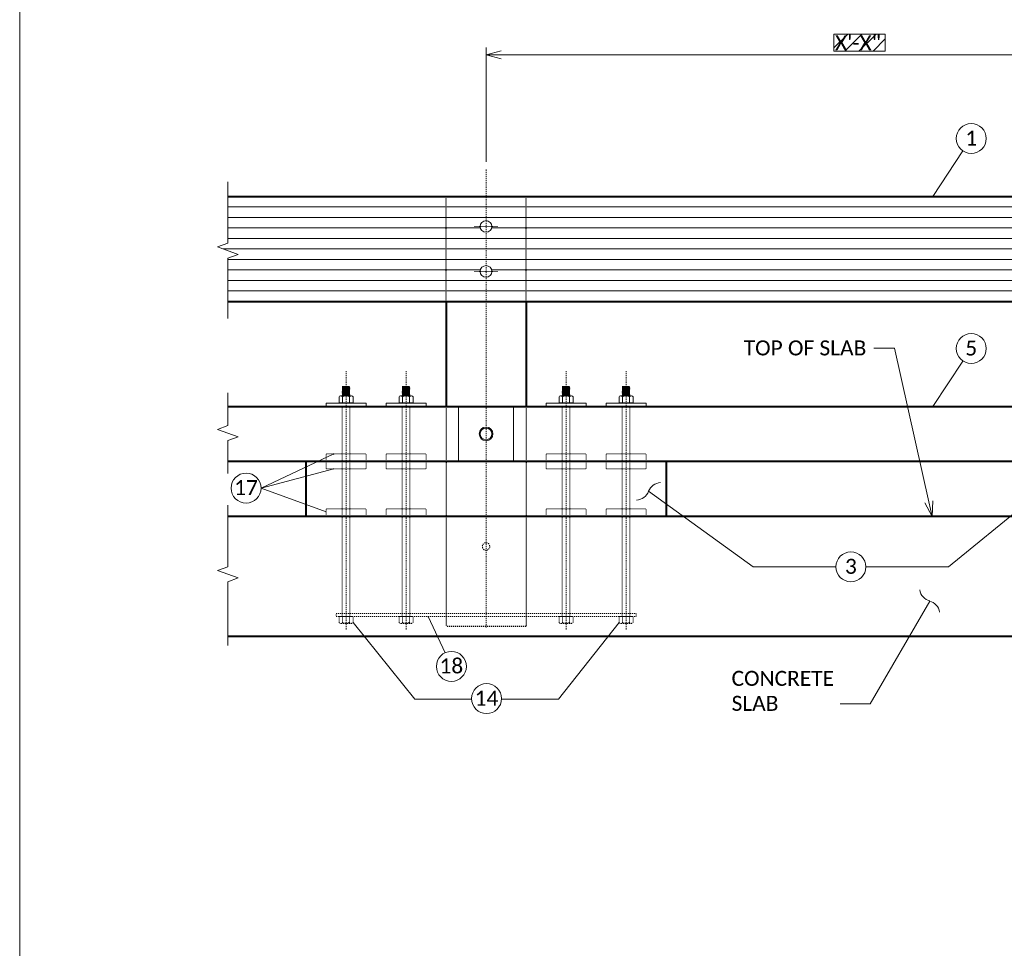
# Model space of a CAD drawing. Extents: x -6035 to 351425, y -5119269 to 203.
# Tile 5 of 14: x -1778 to -1680, y -2314 to -2221. Entities that reach past the tile are written whole.
import ezdxf
from ezdxf import colors
from ezdxf.entities.mleader import LeaderData, LeaderLine
from ezdxf.math import Vec2, Vec3

# ---------------------------------------------------------------- set-up
doc = ezdxf.new("R2010")
doc.units = 0
doc.header["$MEASUREMENT"] = 0
for name, pattern in [('Wisdot1', [0.0625, 0.03125, -0.03125]), ('Wisdot2', [0.125, 0.0625, -0.0625]), ('Wisdot4', [0.28125, 0.125, -0.0625, 0.03125, -0.0625])]:
    doc.linetypes.add(name, pattern=pattern)
for name, color, linetype, lineweight in [('B_ANNO_BREAK', 7, 'Continuous', 18), ('B_ANNO_DIM', 7, 'Continuous', 18), ('B_CNTR', 1, 'Wisdot4', 18), ('B_DETAIL', 7, 'Continuous', 18), ('B_DETAIL_HIDDEN', 7, 'Wisdot2', 25), ('B_DETAIL_OBJ', 7, 'Continuous', 40), ('B_STEEL', 92, 'Continuous', 18), ('B_STEEL_BOLT', 3, 'Continuous', 18), ('L1', 32, 'Continuous', 40)]:
    doc.layers.add(name, color=color, linetype=linetype, lineweight=lineweight)
doc.layers.add('B_ANNO_DESIGN_NOTES', color=1, linetype='Continuous', lineweight=18, true_color=0xff0000)
doc.layers.add('B_ANNO_NOPLOT', color=47, linetype='Continuous', lineweight=18, plot=False)
doc.styles.add('Annotative', font='calibri.ttf', dxfattribs={"height": 0.0625})
doc.styles.get("Standard").update_dxf_attribs({"font": 'calibri.ttf'})
doc.dimstyles.new('Annotative', dxfattribs={"dimscale": 0, "dimtxt": 0.0625, "dimasz": 0.0625, "dimexe": 0.03125, "dimexo": 0.03125, "dimgap": 0.03125, "dimtad": 1, "dimdec": 3, "dimzin": 3, "dimdsep": 46, "dimlunit": 4, "dimtxsty": 'Standard', "dimblk": 'OPEN30', "dimcen": 0.03125, "dimaunit": 1, "dimadec": 0, "dimazin": 3, "dimtfac": 0.75, "dimtdec": 3, "dimtofl": 0, "dimtmove": 0, "dimatfit": 3, "dimldrblk": 'OPEN30', "dimfxl": 1, "dimtfill": 1, "dimfrac": 1, "dimtolj": 1, "dimtzin": 0, "dimarcsym": 0})

# ---------------------------------------------------------------- blocks, each defined once
blk = doc.blocks.new('AnonymousCell52')
at = {"layer": 'B_CNTR'}
for p, q in [((0, 22.995), (0, -22.8)), ((-14, -22.99), (-14, 2.82)), ((-8, -22.99), (-8, 2.82)), ((8, -22.99), (8, 2.82)), ((14, -22.99), (14, 2.82))]:
    blk.add_line(p, q, dxfattribs=at)
at = {"layer": 'B_CNTR', "ltscale": 0.25}
for p, q in [((-1.14, 17.3), (1.14, 17.3)), ((-1.14, 12.8), (1.14, 12.8))]:
    blk.add_line(p, q, dxfattribs=at)
at = {"layer": 'B_DETAIL_HIDDEN'}
for p, q in [((-4, 9.795), (-4, 20.295)), ((4, 9.795), (4, 20.295)), ((-4, -0.705), (-4, -22.705)), ((4, -0.705), (4, -22.705)), ((4, -22.705), (-4, -22.705))]:
    blk.add_line(p, q, dxfattribs=at)
at = {"layer": 'B_DETAIL_OBJ', "linetype": 'Continuous'}
for p, q in [((-4, 9.795), (-4, -0.705)), ((4, 9.795), (4, -0.705)), ((-18, -11.705), (-18, -6.205)), ((18, -6.205), (18, -11.705))]:
    blk.add_line(p, q, dxfattribs=at)
at = {"layer": 'B_STEEL', "linetype": 'Wisdot1', "flags": 128}
blk.add_lwpolyline([(-15, -21.39), (15, -21.39), (15, -21.705), (-15, -21.705), (-15, -21.39)], dxfattribs=at)
at = {"layer": 'B_STEEL_BOLT'}
for p, q in [((-14.36, 1.295), (-14.375, 1.29)), ((-14.17, 1.295), (-14.375, 1.285)), ((-14.375, 1.28), (-14.375, 1.29)), ((-14.375, 1.28), (-14.3, 1.245)), ((-13.625, 1.235), (-14.375, 1.185)), ((-14.3, 1.225), (-14.375, 1.19)), ((-14.375, 1.185), (-14.375, 1.19)), ((-14.375, 1.185), (-14.3, 1.15)), ((-13.625, 1.14), (-14.375, 1.09)), ((-14.3, 1.13), (-14.375, 1.095)), ((-14.375, 1.085), (-14.375, 1.095)), ((-14.375, 1.085), (-14.3, 1.055)), ((-13.625, 1.045), (-14.375, 0.995)), ((-14.3, 1.035), (-14.375, 1)), ((-14.375, 0.99), (-14.375, 1)), ((-14.375, 0.99), (-14.3, 0.955)), ((-14.36, 1.295), (-13.68, 1.295)), ((-13.695, 1.285), (-14.3, 1.235)), ((-14.3, 1.245), (-14.3, 1.225)), ((-13.695, 1.185), (-14.3, 1.14)), ((-14.3, 1.15), (-14.3, 1.13)), ((-13.695, 1.09), (-14.3, 1.045)), ((-14.3, 1.055), (-14.3, 1.035)), ((-13.695, 0.995), (-14.3, 0.945)), ((-13.695, 1.295), (-13.695, 1.27)), ((-13.695, 1.27), (-13.625, 1.245)), ((-13.625, 1.23), (-13.695, 1.2)), ((-13.695, 1.2), (-13.695, 1.175)), ((-13.695, 1.175), (-13.625, 1.145)), ((-13.625, 1.135), (-13.695, 1.105)), ((-13.695, 1.105), (-13.695, 1.08)), ((-13.695, 1.08), (-13.625, 1.05)), ((-13.625, 1.04), (-13.695, 1.005)), ((-13.695, 1.005), (-13.695, 0.985)), ((-13.695, 0.985), (-13.625, 0.955)), ((-13.625, 1.23), (-13.625, 1.24)), ((-13.625, 1.135), (-13.625, 1.145)), ((-13.625, 1.04), (-13.625, 1.05)), ((-8.36, 1.295), (-8.375, 1.29)), ((-8.17, 1.295), (-8.375, 1.285)), ((-8.375, 1.28), (-8.375, 1.29)), ((-8.375, 1.28), (-8.3, 1.245)), ((-7.625, 1.235), (-8.375, 1.185)), ((-8.3, 1.225), (-8.375, 1.19)), ((-8.375, 1.185), (-8.375, 1.19)), ((-8.375, 1.185), (-8.3, 1.15)), ((-7.625, 1.14), (-8.375, 1.09)), ((-8.3, 1.13), (-8.375, 1.095)), ((-8.375, 1.085), (-8.375, 1.095)), ((-8.375, 1.085), (-8.3, 1.055)), ((-7.625, 1.045), (-8.375, 0.995)), ((-8.3, 1.035), (-8.375, 1)), ((-8.375, 0.99), (-8.375, 1)), ((-8.375, 0.99), (-8.3, 0.955)), ((-8.36, 1.295), (-7.68, 1.295)), ((-7.695, 1.285), (-8.3, 1.235)), ((-8.3, 1.245), (-8.3, 1.225)), ((-7.695, 1.185), (-8.3, 1.14)), ((-8.3, 1.15), (-8.3, 1.13)), ((-7.695, 1.09), (-8.3, 1.045)), ((-8.3, 1.055), (-8.3, 1.035)), ((-7.695, 0.995), (-8.3, 0.945)), ((-7.695, 1.295), (-7.695, 1.27)), ((-7.695, 1.27), (-7.625, 1.245)), ((-7.625, 1.23), (-7.695, 1.2)), ((-7.695, 1.2), (-7.695, 1.175)), ((-7.695, 1.175), (-7.625, 1.145)), ((-7.625, 1.135), (-7.695, 1.105)), ((-7.695, 1.105), (-7.695, 1.08)), ((-7.695, 1.08), (-7.625, 1.05)), ((-7.625, 1.04), (-7.695, 1.005)), ((-7.695, 1.005), (-7.695, 0.985)), ((-7.695, 0.985), (-7.625, 0.955)), ((-7.625, 1.23), (-7.625, 1.24)), ((-7.625, 1.135), (-7.625, 1.145)), ((-7.625, 1.04), (-7.625, 1.05)), ((7.64, 1.295), (7.625, 1.29)), ((7.83, 1.295), (7.625, 1.285)), ((7.625, 1.28), (7.625, 1.29)), ((7.625, 1.28), (7.7, 1.245)), ((8.375, 1.235), (7.625, 1.185)), ((7.7, 1.225), (7.625, 1.19)), ((7.625, 1.185), (7.625, 1.19)), ((7.625, 1.185), (7.7, 1.15)), ((8.375, 1.14), (7.625, 1.09)), ((7.7, 1.13), (7.625, 1.095)), ((7.625, 1.085), (7.625, 1.095)), ((7.625, 1.085), (7.7, 1.055)), ((8.375, 1.045), (7.625, 0.995)), ((7.7, 1.035), (7.625, 1)), ((7.625, 0.99), (7.625, 1)), ((7.625, 0.99), (7.7, 0.955)), ((7.64, 1.295), (8.32, 1.295)), ((8.305, 1.285), (7.7, 1.235)), ((7.7, 1.245), (7.7, 1.225)), ((8.305, 1.185), (7.7, 1.14)), ((7.7, 1.15), (7.7, 1.13)), ((8.305, 1.09), (7.7, 1.045)), ((7.7, 1.055), (7.7, 1.035)), ((8.305, 0.995), (7.7, 0.945)), ((8.305, 1.295), (8.305, 1.27)), ((8.305, 1.27), (8.375, 1.245)), ((8.375, 1.23), (8.305, 1.2)), ((8.305, 1.2), (8.305, 1.175)), ((8.305, 1.175), (8.375, 1.145)), ((8.375, 1.135), (8.305, 1.105)), ((8.305, 1.105), (8.305, 1.08)), ((8.305, 1.08), (8.375, 1.05)), ((8.375, 1.04), (8.305, 1.005)), ((8.305, 1.005), (8.305, 0.985)), ((8.305, 0.985), (8.375, 0.955)), ((8.375, 1.23), (8.375, 1.24)), ((8.375, 1.135), (8.375, 1.145)), ((8.375, 1.04), (8.375, 1.05)), ((13.64, 1.295), (13.625, 1.29)), ((13.83, 1.295), (13.625, 1.285)), ((13.625, 1.28), (13.625, 1.29)), ((13.625, 1.28), (13.7, 1.245)), ((14.375, 1.235), (13.625, 1.185)), ((13.7, 1.225), (13.625, 1.19)), ((13.625, 1.185), (13.625, 1.19)), ((13.625, 1.185), (13.7, 1.15)), ((14.375, 1.14), (13.625, 1.09)), ((13.7, 1.13), (13.625, 1.095)), ((13.625, 1.085), (13.625, 1.095)), ((13.625, 1.085), (13.7, 1.055)), ((14.375, 1.045), (13.625, 0.995)), ((13.7, 1.035), (13.625, 1)), ((13.625, 0.99), (13.625, 1)), ((13.625, 0.99), (13.7, 0.955)), ((13.64, 1.295), (14.32, 1.295)), ((14.305, 1.285), (13.7, 1.235)), ((13.7, 1.245), (13.7, 1.225)), ((14.305, 1.185), (13.7, 1.14)), ((13.7, 1.15), (13.7, 1.13)), ((14.305, 1.09), (13.7, 1.045)), ((13.7, 1.055), (13.7, 1.035)), ((14.305, 0.995), (13.7, 0.945)), ((14.305, 1.295), (14.305, 1.27)), ((14.305, 1.27), (14.375, 1.245)), ((14.375, 1.23), (14.305, 1.2)), ((14.305, 1.2), (14.305, 1.175)), ((14.305, 1.175), (14.375, 1.145)), ((14.375, 1.135), (14.305, 1.105)), ((14.305, 1.105), (14.305, 1.08)), ((14.305, 1.08), (14.375, 1.05)), ((14.375, 1.04), (14.305, 1.005)), ((14.305, 1.005), (14.305, 0.985)), ((14.305, 0.985), (14.375, 0.955)), ((14.375, 1.23), (14.375, 1.24)), ((14.375, 1.135), (14.375, 1.145)), ((14.375, 1.04), (14.375, 1.05)), ((-14.7, 0.255), (-14.7, -0.34)), ((-14.525, 0.35), (-13.475, 0.35)), ((-13.625, 0.945), (-14.375, 0.9)), ((-14.3, 0.94), (-14.375, 0.905)), ((-14.375, 0.895), (-14.375, 0.905)), ((-14.375, 0.895), (-14.3, 0.86)), ((-13.625, 0.85), (-14.375, 0.805)), ((-14.3, 0.84), (-14.375, 0.81)), ((-14.375, 0.8), (-14.375, 0.81)), ((-14.375, 0.8), (-14.3, 0.765)), ((-13.625, 0.755), (-14.375, 0.71)), ((-14.3, 0.745), (-14.375, 0.715)), ((-14.375, 0.705), (-14.375, 0.715)), ((-14.375, 0.705), (-14.3, 0.67)), ((-13.625, 0.66), (-14.375, 0.615)), ((-14.3, 0.65), (-14.375, 0.62)), ((-14.375, 0.61), (-14.375, 0.62)), ((-14.375, 0.61), (-14.3, 0.575)), ((-13.625, 0.565), (-14.375, 0.52)), ((-14.3, 0.555), (-14.375, 0.525)), ((-14.375, 0.515), (-14.375, 0.525)), ((-14.375, 0.515), (-14.3, 0.48)), ((-13.625, 0.47), (-14.375, 0.425)), ((-14.3, 0.46), (-14.375, 0.43)), ((-14.375, 0.42), (-14.375, 0.43)), ((-14.375, 0.42), (-14.3, 0.385)), ((-14.35, 0.275), (-14.35, -0.34)), ((-14.3, 0.365), (-14.34, 0.35)), ((-14.3, 0.955), (-14.3, 0.94)), ((-13.695, 0.9), (-14.3, 0.85)), ((-14.3, 0.86), (-14.3, 0.84)), ((-13.695, 0.805), (-14.3, 0.755)), ((-14.3, 0.765), (-14.3, 0.745)), ((-13.695, 0.71), (-14.3, 0.66)), ((-14.3, 0.67), (-14.3, 0.65)), ((-13.695, 0.615), (-14.3, 0.565)), ((-14.3, 0.575), (-14.3, 0.555)), ((-13.695, 0.52), (-14.3, 0.47)), ((-14.3, 0.48), (-14.3, 0.46)), ((-13.695, 0.425), (-14.3, 0.375)), ((-14.3, 0.385), (-14.3, 0.365)), ((-13.625, 0.375), (-14.04, 0.35)), ((-13.625, 0.945), (-13.695, 0.91)), ((-13.695, 0.91), (-13.695, 0.885)), ((-13.695, 0.885), (-13.625, 0.86)), ((-13.625, 0.845), (-13.695, 0.815)), ((-13.695, 0.815), (-13.695, 0.79)), ((-13.695, 0.79), (-13.625, 0.765)), ((-13.625, 0.75), (-13.695, 0.72)), ((-13.695, 0.72), (-13.695, 0.695)), ((-13.695, 0.695), (-13.625, 0.67)), ((-13.625, 0.655), (-13.695, 0.625)), ((-13.695, 0.625), (-13.695, 0.6)), ((-13.695, 0.6), (-13.625, 0.575)), ((-13.625, 0.56), (-13.695, 0.53)), ((-13.695, 0.53), (-13.695, 0.505)), ((-13.695, 0.505), (-13.625, 0.48)), ((-13.625, 0.465), (-13.695, 0.435)), ((-13.695, 0.435), (-13.695, 0.41)), ((-13.695, 0.41), (-13.625, 0.385)), ((-13.625, 0.37), (-13.67, 0.35)), ((-13.65, 0.275), (-13.65, -0.34)), ((-13.625, 0.945), (-13.625, 0.955)), ((-13.625, 0.845), (-13.625, 0.86)), ((-13.625, 0.75), (-13.625, 0.765)), ((-13.625, 0.655), (-13.625, 0.67)), ((-13.625, 0.56), (-13.625, 0.575)), ((-13.625, 0.465), (-13.625, 0.48)), ((-13.625, 0.37), (-13.625, 0.385)), ((-13.3, 0.255), (-13.3, -0.34)), ((-8.7, 0.255), (-8.7, -0.34)), ((-8.525, 0.35), (-7.475, 0.35)), ((-7.625, 0.945), (-8.375, 0.9)), ((-8.3, 0.94), (-8.375, 0.905)), ((-8.375, 0.895), (-8.375, 0.905)), ((-8.375, 0.895), (-8.3, 0.86)), ((-7.625, 0.85), (-8.375, 0.805)), ((-8.3, 0.84), (-8.375, 0.81)), ((-8.375, 0.8), (-8.375, 0.81)), ((-8.375, 0.8), (-8.3, 0.765)), ((-7.625, 0.755), (-8.375, 0.71)), ((-8.3, 0.745), (-8.375, 0.715)), ((-8.375, 0.705), (-8.375, 0.715)), ((-8.375, 0.705), (-8.3, 0.67)), ((-7.625, 0.66), (-8.375, 0.615)), ((-8.3, 0.65), (-8.375, 0.62)), ((-8.375, 0.61), (-8.375, 0.62)), ((-8.375, 0.61), (-8.3, 0.575)), ((-7.625, 0.565), (-8.375, 0.52)), ((-8.3, 0.555), (-8.375, 0.525)), ((-8.375, 0.515), (-8.375, 0.525)), ((-8.375, 0.515), (-8.3, 0.48)), ((-7.625, 0.47), (-8.375, 0.425)), ((-8.3, 0.46), (-8.375, 0.43)), ((-8.375, 0.42), (-8.375, 0.43)), ((-8.375, 0.42), (-8.3, 0.385)), ((-8.35, 0.275), (-8.35, -0.34)), ((-8.3, 0.365), (-8.34, 0.35)), ((-8.3, 0.955), (-8.3, 0.94)), ((-7.695, 0.9), (-8.3, 0.85)), ((-8.3, 0.86), (-8.3, 0.84)), ((-7.695, 0.805), (-8.3, 0.755)), ((-8.3, 0.765), (-8.3, 0.745)), ((-7.695, 0.71), (-8.3, 0.66)), ((-8.3, 0.67), (-8.3, 0.65)), ((-7.695, 0.615), (-8.3, 0.565)), ((-8.3, 0.575), (-8.3, 0.555)), ((-7.695, 0.52), (-8.3, 0.47)), ((-8.3, 0.48), (-8.3, 0.46)), ((-7.695, 0.425), (-8.3, 0.375)), ((-8.3, 0.385), (-8.3, 0.365)), ((-7.625, 0.375), (-8.04, 0.35)), ((-7.625, 0.945), (-7.695, 0.91)), ((-7.695, 0.91), (-7.695, 0.885)), ((-7.695, 0.885), (-7.625, 0.86)), ((-7.625, 0.845), (-7.695, 0.815)), ((-7.695, 0.815), (-7.695, 0.79)), ((-7.695, 0.79), (-7.625, 0.765)), ((-7.625, 0.75), (-7.695, 0.72)), ((-7.695, 0.72), (-7.695, 0.695)), ((-7.695, 0.695), (-7.625, 0.67)), ((-7.625, 0.655), (-7.695, 0.625)), ((-7.695, 0.625), (-7.695, 0.6)), ((-7.695, 0.6), (-7.625, 0.575)), ((-7.625, 0.56), (-7.695, 0.53)), ((-7.695, 0.53), (-7.695, 0.505)), ((-7.695, 0.505), (-7.625, 0.48)), ((-7.625, 0.465), (-7.695, 0.435)), ((-7.695, 0.435), (-7.695, 0.41)), ((-7.695, 0.41), (-7.625, 0.385)), ((-7.625, 0.37), (-7.67, 0.35)), ((-7.65, 0.275), (-7.65, -0.34)), ((-7.625, 0.945), (-7.625, 0.955)), ((-7.625, 0.845), (-7.625, 0.86)), ((-7.625, 0.75), (-7.625, 0.765)), ((-7.625, 0.655), (-7.625, 0.67)), ((-7.625, 0.56), (-7.625, 0.575)), ((-7.625, 0.465), (-7.625, 0.48)), ((-7.625, 0.37), (-7.625, 0.385)), ((-7.3, 0.255), (-7.3, -0.34)), ((7.3, 0.255), (7.3, -0.34)), ((7.475, 0.35), (8.525, 0.35)), ((8.375, 0.945), (7.625, 0.9)), ((7.7, 0.94), (7.625, 0.905)), ((7.625, 0.895), (7.625, 0.905)), ((7.625, 0.895), (7.7, 0.86)), ((8.375, 0.85), (7.625, 0.805)), ((7.7, 0.84), (7.625, 0.81)), ((7.625, 0.8), (7.625, 0.81)), ((7.625, 0.8), (7.7, 0.765)), ((8.375, 0.755), (7.625, 0.71)), ((7.7, 0.745), (7.625, 0.715)), ((7.625, 0.705), (7.625, 0.715)), ((7.625, 0.705), (7.7, 0.67)), ((8.375, 0.66), (7.625, 0.615)), ((7.7, 0.65), (7.625, 0.62)), ((7.625, 0.61), (7.625, 0.62)), ((7.625, 0.61), (7.7, 0.575)), ((8.375, 0.565), (7.625, 0.52)), ((7.7, 0.555), (7.625, 0.525)), ((7.625, 0.515), (7.625, 0.525)), ((7.625, 0.515), (7.7, 0.48)), ((8.375, 0.47), (7.625, 0.425)), ((7.7, 0.46), (7.625, 0.43)), ((7.625, 0.42), (7.625, 0.43)), ((7.625, 0.42), (7.7, 0.385)), ((7.65, 0.275), (7.65, -0.34)), ((7.7, 0.365), (7.66, 0.35)), ((7.7, 0.955), (7.7, 0.94)), ((8.305, 0.9), (7.7, 0.85)), ((7.7, 0.86), (7.7, 0.84)), ((8.305, 0.805), (7.7, 0.755)), ((7.7, 0.765), (7.7, 0.745)), ((8.305, 0.71), (7.7, 0.66)), ((7.7, 0.67), (7.7, 0.65)), ((8.305, 0.615), (7.7, 0.565)), ((7.7, 0.575), (7.7, 0.555)), ((8.305, 0.52), (7.7, 0.47)), ((7.7, 0.48), (7.7, 0.46)), ((8.305, 0.425), (7.7, 0.375)), ((7.7, 0.385), (7.7, 0.365)), ((8.375, 0.375), (7.96, 0.35)), ((8.375, 0.945), (8.305, 0.91)), ((8.305, 0.91), (8.305, 0.885)), ((8.305, 0.885), (8.375, 0.86)), ((8.375, 0.845), (8.305, 0.815)), ((8.305, 0.815), (8.305, 0.79)), ((8.305, 0.79), (8.375, 0.765)), ((8.375, 0.75), (8.305, 0.72)), ((8.305, 0.72), (8.305, 0.695)), ((8.305, 0.695), (8.375, 0.67)), ((8.375, 0.655), (8.305, 0.625)), ((8.305, 0.625), (8.305, 0.6)), ((8.305, 0.6), (8.375, 0.575)), ((8.375, 0.56), (8.305, 0.53)), ((8.305, 0.53), (8.305, 0.505)), ((8.305, 0.505), (8.375, 0.48)), ((8.375, 0.465), (8.305, 0.435)), ((8.305, 0.435), (8.305, 0.41)), ((8.305, 0.41), (8.375, 0.385)), ((8.375, 0.37), (8.33, 0.35)), ((8.35, 0.275), (8.35, -0.34)), ((8.375, 0.945), (8.375, 0.955)), ((8.375, 0.845), (8.375, 0.86)), ((8.375, 0.75), (8.375, 0.765)), ((8.375, 0.655), (8.375, 0.67)), ((8.375, 0.56), (8.375, 0.575)), ((8.375, 0.465), (8.375, 0.48)), ((8.375, 0.37), (8.375, 0.385)), ((8.7, 0.255), (8.7, -0.34)), ((13.3, 0.255), (13.3, -0.34)), ((13.475, 0.35), (14.525, 0.35)), ((14.375, 0.945), (13.625, 0.9)), ((13.7, 0.94), (13.625, 0.905)), ((13.625, 0.895), (13.625, 0.905)), ((13.625, 0.895), (13.7, 0.86)), ((14.375, 0.85), (13.625, 0.805)), ((13.7, 0.84), (13.625, 0.81)), ((13.625, 0.8), (13.625, 0.81)), ((13.625, 0.8), (13.7, 0.765)), ((14.375, 0.755), (13.625, 0.71)), ((13.7, 0.745), (13.625, 0.715)), ((13.625, 0.705), (13.625, 0.715)), ((13.625, 0.705), (13.7, 0.67)), ((14.375, 0.66), (13.625, 0.615)), ((13.7, 0.65), (13.625, 0.62)), ((13.625, 0.61), (13.625, 0.62)), ((13.625, 0.61), (13.7, 0.575)), ((14.375, 0.565), (13.625, 0.52)), ((13.7, 0.555), (13.625, 0.525)), ((13.625, 0.515), (13.625, 0.525)), ((13.625, 0.515), (13.7, 0.48)), ((14.375, 0.47), (13.625, 0.425)), ((13.7, 0.46), (13.625, 0.43)), ((13.625, 0.42), (13.625, 0.43)), ((13.625, 0.42), (13.7, 0.385)), ((13.65, 0.275), (13.65, -0.34)), ((13.7, 0.365), (13.66, 0.35)), ((13.7, 0.955), (13.7, 0.94)), ((14.305, 0.9), (13.7, 0.85)), ((13.7, 0.86), (13.7, 0.84)), ((14.305, 0.805), (13.7, 0.755)), ((13.7, 0.765), (13.7, 0.745)), ((14.305, 0.71), (13.7, 0.66)), ((13.7, 0.67), (13.7, 0.65)), ((14.305, 0.615), (13.7, 0.565)), ((13.7, 0.575), (13.7, 0.555)), ((14.305, 0.52), (13.7, 0.47)), ((13.7, 0.48), (13.7, 0.46)), ((14.305, 0.425), (13.7, 0.375)), ((13.7, 0.385), (13.7, 0.365)), ((14.375, 0.375), (13.96, 0.35)), ((14.375, 0.945), (14.305, 0.91)), ((14.305, 0.91), (14.305, 0.885)), ((14.305, 0.885), (14.375, 0.86)), ((14.375, 0.845), (14.305, 0.815)), ((14.305, 0.815), (14.305, 0.79)), ((14.305, 0.79), (14.375, 0.765)), ((14.375, 0.75), (14.305, 0.72)), ((14.305, 0.72), (14.305, 0.695)), ((14.305, 0.695), (14.375, 0.67)), ((14.375, 0.655), (14.305, 0.625)), ((14.305, 0.625), (14.305, 0.6)), ((14.305, 0.6), (14.375, 0.575)), ((14.375, 0.56), (14.305, 0.53)), ((14.305, 0.53), (14.305, 0.505)), ((14.305, 0.505), (14.375, 0.48)), ((14.375, 0.465), (14.305, 0.435)), ((14.305, 0.435), (14.305, 0.41)), ((14.305, 0.41), (14.375, 0.385)), ((14.375, 0.37), (14.33, 0.35)), ((14.35, 0.275), (14.35, -0.34)), ((14.375, 0.945), (14.375, 0.955)), ((14.375, 0.845), (14.375, 0.86)), ((14.375, 0.75), (14.375, 0.765)), ((14.375, 0.655), (14.375, 0.67)), ((14.375, 0.56), (14.375, 0.575)), ((14.375, 0.465), (14.375, 0.48)), ((14.375, 0.37), (14.375, 0.385)), ((14.7, 0.255), (14.7, -0.34)), ((-14.7, -0.34), (-13.3, -0.34)), ((-14.605, -0.34), (-14.605, -0.39)), ((-13.4, -0.34), (-13.4, -0.39)), ((-8.7, -0.34), (-7.3, -0.34)), ((-8.605, -0.34), (-8.605, -0.39)), ((-7.4, -0.34), (-7.4, -0.39)), ((7.3, -0.34), (8.7, -0.34)), ((7.395, -0.34), (7.395, -0.39)), ((8.6, -0.34), (8.6, -0.39)), ((13.3, -0.34), (14.7, -0.34)), ((13.395, -0.34), (13.395, -0.39)), ((14.6, -0.34), (14.6, -0.39))]:
    blk.add_line(p, q, dxfattribs=at)
at = {"layer": 'B_STEEL_BOLT', "linetype": 'Wisdot1'}
for p, q in [((-14.375, -21.705), (-14.375, -0.705)), ((-13.625, -21.705), (-13.625, -0.705)), ((-8.375, -21.705), (-8.375, -0.705)), ((-7.625, -21.705), (-7.625, -0.705)), ((7.625, -21.705), (7.625, -0.705)), ((8.375, -21.705), (8.375, -0.705)), ((13.625, -21.705), (13.625, -0.705)), ((14.375, -21.705), (14.375, -0.705)), ((-14.7, -22.3), (-14.7, -21.705)), ((-14.7, -21.705), (-13.3, -21.705)), ((-14.525, -22.395), (-13.475, -22.395)), ((-14.35, -22.32), (-14.35, -21.705)), ((-13.65, -22.32), (-13.65, -21.705)), ((-13.3, -22.3), (-13.3, -21.705)), ((-8.7, -22.3), (-8.7, -21.705)), ((-8.7, -21.705), (-7.3, -21.705)), ((-8.525, -22.395), (-7.475, -22.395)), ((-8.35, -22.32), (-8.35, -21.705)), ((-7.65, -22.32), (-7.65, -21.705)), ((-7.3, -22.3), (-7.3, -21.705)), ((7.3, -22.3), (7.3, -21.705)), ((7.3, -21.705), (8.7, -21.705)), ((7.475, -22.395), (8.525, -22.395)), ((7.65, -22.32), (7.65, -21.705)), ((8.35, -22.32), (8.35, -21.705)), ((8.7, -22.3), (8.7, -21.705)), ((13.3, -22.3), (13.3, -21.705)), ((13.3, -21.705), (14.7, -21.705)), ((13.475, -22.395), (14.525, -22.395)), ((13.65, -22.32), (13.65, -21.705)), ((14.35, -22.32), (14.35, -21.705)), ((14.7, -22.3), (14.7, -21.705))]:
    blk.add_line(p, q, dxfattribs=at)
at = {"layer": 'B_STEEL_BOLT', "flags": 128}
for points in [[(-16, -0.705), (-12, -0.705), (-12, -0.39), (-16, -0.39), (-16, -0.705)], [(-10, -0.705), (-6, -0.705), (-6, -0.39), (-10, -0.39), (-10, -0.705)], [(-2.75, -0.705), (2.75, -0.705), (2.75, -6.205), (-2.75, -6.205), (-2.75, -0.705)], [(6, -0.705), (10, -0.705), (10, -0.39), (6, -0.39), (6, -0.705)], [(12, -0.705), (16, -0.705), (16, -0.39), (12, -0.39), (12, -0.705)]]:
    blk.add_lwpolyline(points, dxfattribs=at)
at = {"layer": 'B_STEEL_BOLT', "linetype": 'Wisdot1', "flags": 128}
for points in [[(-16, -6.2), (-12, -6.2), (-12, -5.45), (-16, -5.45), (-16, -6.2)], [(-10, -6.2), (-6, -6.2), (-6, -5.45), (-10, -5.45), (-10, -6.2)], [(6, -6.2), (10, -6.2), (10, -5.45), (6, -5.45), (6, -6.2)], [(12, -6.2), (16, -6.2), (16, -5.45), (12, -5.45), (12, -6.2)], [(-16, -6.2), (-12, -6.2), (-12, -6.95), (-16, -6.95), (-16, -6.2)], [(-10, -6.2), (-6, -6.2), (-6, -6.95), (-10, -6.95), (-10, -6.2)], [(6, -6.2), (10, -6.2), (10, -6.95), (6, -6.95), (6, -6.2)], [(12, -6.2), (16, -6.2), (16, -6.95), (12, -6.95), (12, -6.2)], [(-16, -11.7), (-12, -11.7), (-12, -10.95), (-16, -10.95), (-16, -11.7)], [(-10, -11.7), (-6, -11.7), (-6, -10.95), (-10, -10.95), (-10, -11.7)], [(6, -11.7), (10, -11.7), (10, -10.95), (6, -10.95), (6, -11.7)], [(12, -11.7), (16, -11.7), (16, -10.95), (12, -10.95), (12, -11.7)]]:
    blk.add_lwpolyline(points, dxfattribs=at)
at = {"layer": 'B_STEEL_BOLT'}
for centre, radius in [((0, 17.291), 0.583), ((0, 12.797), 0.583), ((-0.001, -3.454), 0.688), ((0, -3.45), 0.583)]:
    blk.add_circle(centre, radius, dxfattribs=at)
at = {"layer": 'B_STEEL_BOLT', "linetype": 'Wisdot1'}
blk.add_circle((0, -14.708), 0.375, dxfattribs=at)
at = {"layer": 'B_STEEL_BOLT'}
for centre in [(-14.002, -0.361), (-8.002, -0.361), (7.998, -0.361), (13.998, -0.361)]:
    blk.add_arc(centre, 0.706, 60.06944, 119.42417, dxfattribs=at)
at = {"layer": 'B_STEEL_BOLT', "linetype": 'Wisdot1'}
for centre in [(-14.002, -21.687), (-8.002, -21.687), (7.998, -21.687), (13.998, -21.687)]:
    blk.add_arc(centre, 0.706, 240.57583, 299.93056, dxfattribs=at)
at = {"layer": 'B_STEEL_BOLT'}
for centre, major_axis, start_param, end_param in [((-14.522, 0.253), (0.177, 0), 0.232255, 3.141593), ((-13.477, 0.253), (-0.177, 0), 3.141593, 6.050931), ((-8.522, 0.253), (0.177, 0), 0.232255, 3.141593), ((-7.477, 0.253), (-0.177, 0), 3.141593, 6.050931), ((7.478, 0.253), (0.177, 0), 0.232255, 3.141593), ((8.523, 0.253), (-0.177, 0), 3.141593, 6.050931), ((13.478, 0.253), (0.177, 0), 0.232255, 3.141593), ((14.523, 0.253), (-0.177, 0), 3.141593, 6.050931)]:
    blk.add_ellipse(centre, major_axis=major_axis, ratio=0.518522, start_param=start_param, end_param=end_param, dxfattribs=at)
at = {"layer": 'B_STEEL_BOLT', "linetype": 'Wisdot1'}
for centre, major_axis, start_param, end_param in [((-14.522, -22.3), (0.177, 0), 3.141593, 6.050931), ((-13.477, -22.3), (-0.177, 0), 0.232255, 3.141593), ((-8.522, -22.3), (0.177, 0), 3.141593, 6.050931), ((-7.477, -22.3), (-0.177, 0), 0.232255, 3.141593), ((7.478, -22.3), (0.177, 0), 3.141593, 6.050931), ((8.523, -22.3), (-0.177, 0), 0.232255, 3.141593), ((13.478, -22.3), (0.177, 0), 3.141593, 6.050931), ((14.523, -22.3), (-0.177, 0), 0.232255, 3.141593)]:
    blk.add_ellipse(centre, major_axis=major_axis, ratio=0.518522, start_param=start_param, end_param=end_param, dxfattribs=at)
blk = doc.blocks.new('_Open30')
at = {"color": 0, "linetype": 'ByBlock', "lineweight": -2}
for p, q in [((-1, 0.268), (0, 0)), ((0, 0), (-1, -0.268)), ((0, 0), (-1, 0))]:
    blk.add_line(p, q, dxfattribs=at)
blk = doc.blocks.new('_Integral')
at = {"color": 0, "linetype": 'ByBlock', "lineweight": -2}
for centre, start, end in [((0.439, 0.118), 129, 195), ((-0.439, -0.118), 309, 15)]:
    blk.add_arc(centre, 0.454, start, end, dxfattribs=at)
blk = doc.blocks.new('*D111')
at = {"color": 0, "lineweight": -2, "transparency": 16777216}
for p, q in [((46.63, 187.14), (46.63, 198.587)), ((118.63, 187.14), (118.63, 198.587)), ((48.13, 197.837), (117.13, 197.837))]:
    blk.add_line(p, q, dxfattribs=at)
at = {"layer": 'Defpoints', "color": 0, "transparency": 16777216}
for p in [(118.63, 197.837), (46.63, 186.39), (118.63, 186.39)]:
    blk.add_point(p, dxfattribs=at)
at = {"color": 0, "lineweight": -2, "transparency": 16777216, "xscale": 1.5, "yscale": 1.5, "zscale": 1.5, "rotation": 180}
blk.add_blockref('_Open30', (46.63, 197.837), dxfattribs=at)
at = {"color": 0, "lineweight": -2, "transparency": 16777216, "xscale": 1.5, "yscale": 1.5, "zscale": 1.5}
blk.add_blockref('_Open30', (118.63, 197.837), dxfattribs=at)
blk = doc.blocks.new('INS_RAILTIMBER_BASE')
at = {"layer": 'B_ANNO_DESIGN_NOTES'}
h = blk.add_hatch(dxfattribs=at)
h.set_pattern_fill('ANSI31', color=256, scale=8)
h.set_pattern_definition([(45, (76.2142, 324.0579), (-0.707107, 0.707107), [])])
h.paths.add_polyline_path([(81.4155, 199.9283), (86.5524, 199.9283), (86.5524, 198.2157), (81.4155, 198.2157)])
at = {"layer": 'B_ANNO_BREAK', "flags": 128}
for points in [[(20.8247, 171.4767), (20.8247, 177.5115), (21.8557, 177.8867), (19.7938, 178.6372), (20.8247, 179.0124), (20.8247, 185.1522)], [(20.8247, 155.9845), (20.8247, 159.2734), (21.8557, 159.6486), (19.7938, 160.3991), (20.8247, 160.7743), (20.8247, 164.0533)], [(20.8247, 138.7849), (20.8247, 145.1647), (21.8557, 145.5399), (19.7938, 146.2904), (20.8247, 146.6656), (20.8247, 152.8054)]]:
    blk.add_lwpolyline(points, dxfattribs=at)
at = {"layer": 'B_ANNO_DESIGN_NOTES'}
blk.add_lwpolyline([(81.4155, 199.9283), (86.5524, 199.9283), (86.5524, 198.2157), (81.4155, 198.2157)], close=True, dxfattribs=at)
at = {"layer": 'B_ANNO_DIM'}
for centre in [(95.1501, 189.4833), (95.1501, 168.4833), (22.6333, 154.5284), (83.116, 146.6542), (43.1642, 136.7017), (46.6823, 133.4804)]:
    blk.add_circle(centre, 1.4974, dxfattribs=at)
at = {"layer": 'B_ANNO_NOPLOT', "flags": 128}
blk.add_lwpolyline([(0, 0), (0, 252), (323.9277, 252), (323.9277, 238.8552), (378, 238.8552), (378, 40.4996), (316.5708, 40.4996), (316.5708, 0)], close=True, dxfattribs=at)
at = {"layer": 'B_DETAIL'}
for p, q in [((20.8247, 182.64), (147.0697, 182.64)), ((20.8247, 181.59), (145.5247, 181.59)), ((20.8247, 180.54), (46.0649, 180.54)), ((47.1937, 180.54), (118.0649, 180.54)), ((20.8247, 179.49), (145.3797, 179.49)), ((20.3356, 178.44), (132.3907, 178.44)), ((20.8247, 177.39), (145.3797, 177.39)), ((20.8247, 176.34), (46.0654, 176.34)), ((47.1933, 176.34), (118.0654, 176.34)), ((20.8247, 175.29), (145.3797, 175.29)), ((20.8247, 174.24), (145.3797, 174.24))]:
    blk.add_line(p, q, dxfattribs=at)
at = {"layer": 'B_DETAIL_OBJ'}
for p, q in [((20.8247, 183.69), (158.6247, 183.69)), ((20.8247, 173.19), (134.1247, 173.19)), ((20.8247, 162.69), (138.1297, 162.69)), ((162.1297, 157.19), (20.8247, 157.19))]:
    blk.add_line(p, q, dxfattribs=at)
at = {"layer": 'L1'}
for p, q in [((255.7597, 151.69), (20.8247, 151.69)), ((127.6297, 139.69), (20.8247, 139.69))]:
    blk.add_line(p, q, dxfattribs=at)
blk.add_blockref('AnonymousCell52', (46.6297, 163.395))
at = {"style": 'Annotative'}
for tag, p in [('BAR#2', (294.197, 76.2652)), ('BAR#1', (146.4295, 48.7505)), ('SHT.#', (327.3331, 44.1508))]:
    blk.add_attdef(tag, p, '', height=1.5, dxfattribs=at)
at = {"layer": 'B_ANNO_DIM', "char_height": 1.5, "width": 3.189236, "attachment_point": 5, "style": 'Annotative'}
for s, insert in [('1', (95.1463, 189.5267)), ('5', (95.1463, 168.5267)), ('17', (22.6295, 154.5718)), ('3', (83.1122, 146.6976)), ('18', (43.1605, 136.745)), ('14', (46.6785, 133.5237))]:
    blk.add_mtext(s, dxfattribs=dict(at, insert=insert))
at = {"layer": 'B_ANNO_DIM', "style": 'Annotative'}
blk.add_attdef('D1', (81.529, 198.3032), '', height=1.5, dxfattribs=at)
dim = blk.add_linear_dim(base=(118.6297, 197.8371), p1=(46.6297, 186.39), p2=(118.6297, 186.39), text=' ', dimstyle='Annotative')
dim.commit()
dim.dimension.update_dxf_attribs({"geometry": '*D111', "text_midpoint": (82.6297, 197.8371)})
at = {"layer": 'B_ANNO_DIM'}
for points in [[(91.3167, 183.69), (94.3238, 188.2346)], [(91.3167, 162.69), (94.3238, 167.2346)], [(31.4104, 157.945), (24.1307, 154.5284)], [(31.4104, 156.445), (24.1307, 154.5284)], [(30.6297, 152.1512), (24.1307, 154.5284)], [(33.3302, 141.0949), (39.4993, 133.4357), (45.1855, 133.4357)], [(40.8283, 141.69), (42.5607, 138.072)], [(59.9297, 141.095), (53.8652, 133.4357), (48.179, 133.4357)]]:
    blk.add_leader(points, dimstyle='Annotative', override={"dimscale": 0, "dimgap": 0.03125, "dimtad": 0}, dxfattribs=at)
ml = blk.add_multileader_mtext('Standard', dxfattribs=at)
ml.set_content('TOP OF SLAB', color=256)
ml.set_leader_properties()
ml.set_arrow_properties(name='OPEN30')
ml.build(insert=Vec2(0, 0))
ml.multileader.update_dxf_attribs({"text_right_attachment_type": 3, "dogleg_length": 0.0625, "arrow_head_size": 1.5, "scale": 24})
ctx = ml.context
ctx.base_point, ctx.scale, ctx.char_height, ctx.arrow_head_size, ctx.landing_gap_size, ctx.plane_origin = Vec3(71.6482, 168.5337), 24, 1.5, 1.5, 0.75, Vec3(96.4404, 157.7183)
ctx.right_attachment = 3
notes = []
notes.append((ctx, [(0, (1, 1, 0), (86.9159, 168.5187), (-1, 0), 1.5, [(0, [(91.2437, 151.69), (87.47, 168.5187), (87.3357, 168.5187)], 0, [])])]))
ctx.mtext.insert, ctx.mtext.flow_direction = Vec3(72.3982, 169.2947), 5
ml = blk.add_multileader_mtext('Standard', dxfattribs=at)
ml.set_content(' ', color=256)
ml.set_leader_properties()
ml.set_arrow_properties(name='INTEGRAL')
ml.build(insert=Vec2(0, 0))
ml.multileader.update_dxf_attribs({"text_right_attachment_type": 3, "dogleg_length": 0.125, "arrow_head_size": 3, "scale": 24})
ctx = ml.context
ctx.base_point, ctx.scale, ctx.char_height, ctx.arrow_head_size, ctx.landing_gap_size, ctx.plane_origin, ctx.plane_x_axis, ctx.plane_y_axis = Vec3(84.6134, 146.6542), 24, 1.5, 3, 0.75, Vec3(95.7828, 146.6458), Vec3(-0.9999997, 0.0007545), Vec3(-0.0007545, -0.9999997)
ctx.right_attachment = 3
notes.append((ctx, [(0, (1, 1, 0), (85.7857, 146.6534), (-0.9999997, 0.0007545), 1.1723, [(0, [(102.1148, 154.2061), (92.8754, 146.6542)], 0, [])])]))
ctx.mtext.insert, ctx.mtext.text_direction, ctx.mtext.rotation, ctx.mtext.flow_direction = Vec3(83.8628, 145.9048), Vec3(-0.9999997, 0.0007545), 3.1408382, 5
ml = blk.add_multileader_mtext('Standard', dxfattribs=at)
ml.set_content(' ', color=256)
ml.set_leader_properties()
ml.set_arrow_properties(name='INTEGRAL')
ml.build(insert=Vec2(0, 0))
ml.multileader.update_dxf_attribs({"text_right_attachment_type": 3, "dogleg_length": 0.125, "arrow_head_size": 3, "scale": 24})
ctx = ml.context
ctx.base_point, ctx.scale, ctx.char_height, ctx.arrow_head_size, ctx.landing_gap_size, ctx.plane_origin, ctx.plane_x_axis, ctx.plane_y_axis = Vec3(83.6528, 146.6558), 24, 1.5, 3, 0.75, Vec3(70.4492, 146.6458), Vec3(-0.9999997, -0.0007545), Vec3(0.0007545, -0.9999997)
ctx.right_attachment = 3
notes.append((ctx, [(0, (1, 1, 0), (80.4463, 146.6534), (0.9999997, 0.0007545), 1.1723, [(0, [(62.8842, 154.2061), (73.3565, 146.6542)], 0, [])])]))
ctx.mtext.insert, ctx.mtext.text_direction, ctx.mtext.rotation, ctx.mtext.flow_direction = Vec3(82.9034, 145.9052), Vec3(-0.9999997, -0.0007545), 3.1423471, 5
ml = blk.add_multileader_mtext('Standard', dxfattribs=at)
ml.set_content('CONCRETE\\PSLAB', color=256)
ml.set_leader_properties()
ml.set_arrow_properties(name='INTEGRAL')
ml.build(insert=Vec2(0, 0))
ml.multileader.update_dxf_attribs({"text_right_attachment_type": 3, "dogleg_length": 0.125, "arrow_head_size": 3, "scale": 24})
ctx = ml.context
ctx.base_point, ctx.scale, ctx.char_height, ctx.arrow_head_size, ctx.landing_gap_size, ctx.plane_origin = Vec3(70.436, 135.4947), 24, 1.5, 3, 0.75, Vec3(88.1275, 144.105)
ctx.right_attachment = 3
notes.append((ctx, [(0, (1, 1, 0), (85.0518, 132.9647), (-1, 0), 3, [(0, [(90.9919, 143.2389), (85.0518, 132.9647), (85.0518, 132.9647)], 0, [])])]))
ctx.mtext.insert, ctx.mtext.flow_direction = Vec3(71.186, 136.2557), 5
for ctx, leaders in notes:
    for number, flags, end, landing, length, lines in leaders:
        leader = LeaderData()
        leader.index, (leader.has_last_leader_line, leader.has_dogleg_vector, leader.attachment_direction) = number, flags
        leader.last_leader_point, leader.dogleg_vector, leader.dogleg_length = Vec3(end), Vec3(landing), length
        for number, points, colour, breaks in lines:
            line = LeaderLine()
            line.index, line.vertices, line.color, line.breaks = number, Vec3.list(points), colors.encode_raw_color(colour), breaks
            leader.lines.append(line)
        ctx.leaders.append(leader)

msp = doc.modelspace()

# ---------------------------------------------------------------- block references
at = {"layer": 'B_ANNO_DIM'}
ref = msp.add_blockref('INS_RAILTIMBER_BASE', (-1778.336, -2422.612), dxfattribs=at)
ref.add_attrib('D1', 'X\'-X"', (-1696.807, -2224.309), dxfattribs={"height": 1.5, "style": 'Annotative'})

doc.saveas('drawing.dxf')
